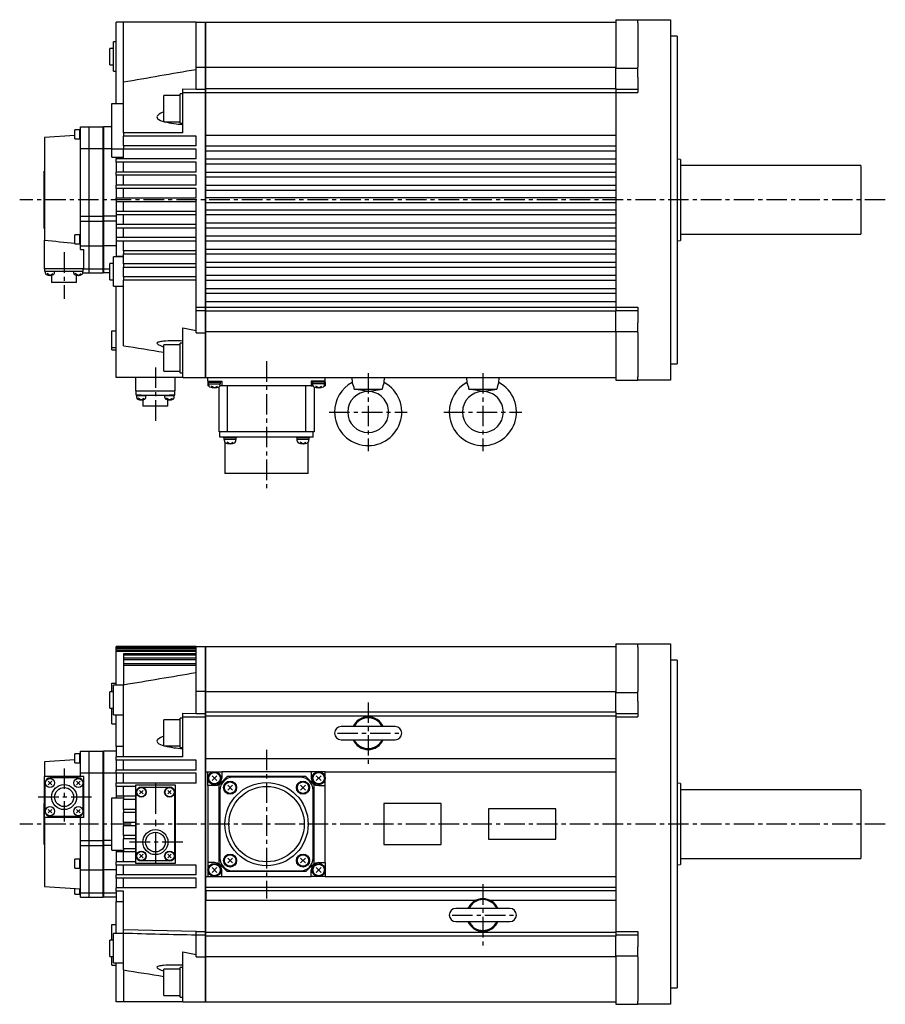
# Model space of a CAD drawing. Extents: x -717 to 1086, y -491 to 487.
# Tile 2 of 4: x -397 to 131, y -491 to 110. Entities that reach past the tile are written whole.
import ezdxf

# ---------------------------------------------------------------- set-up
doc = ezdxf.new("R2010")
doc.units = 0
doc.linetypes.add('CENTER', pattern=[2, 1.25, -0.25, 0.25, -0.25])
doc.layers.add('CENTER', color=6, linetype='CENTER')
doc.layers.add('OUTLINE', color=7, linetype='CONTINUOUS')

msp = doc.modelspace()

# ---------------------------------------------------------------- linework, layer by layer
at = {"layer": 'CENTER', "ltscale": 10}
for p, q in [((131, 0), (-397.1, 0)), ((-370, -32), (-370, -60.4)), ((-246.5, -98.5), (-246.5, -177.08)), ((-314.3, -102.28), (-314.3, -136.12)), ((-184.5, -105.7), (-184.5, -153.3)), ((-114.5, -105.7), (-114.5, -153.3)), ((-208.3, -129.5), (-160.7, -129.5)), ((-138.3, -129.5), (-90.7, -129.5)), ((-184.5, -306.75), (-184.5, -344.35)), ((-203.3, -325.55), (-165.7, -325.55)), ((-246.5, -335.61), (-246.5, -426.49)), ((-370, -347.05), (-370, -382.05)), ((-353.3, -364.55), (-386.7, -364.55)), ((131, -381.05), (-397.1, -381.05)), ((-297.6, -392.05), (-331, -392.05)), ((-114.5, -417.75), (-114.5, -455.35)), ((-133.3, -436.55), (-95.7, -436.55))]:
    msp.add_line(p, q, dxfattribs=at)
at = {"layer": 'CENTER', "ltscale": 15}
msp.add_line((-314.3, -356.02), (-314.3, -406.08), dxfattribs=at)
at = {"layer": 'OUTLINE'}
for p, q in [((-338.3, 58.9), (-338.3, 108.5)), ((-333.8, 108.5), (-338.3, 108.5)), ((-333.8, 71.98), (-333.8, 108.5)), ((-289.5, 108.5), (-333.8, 108.5)), ((-289.5, 108.5), (-283.7, 108.5)), ((-289.5, 81.08), (-289.5, 108.5)), ((-283.7, 81.08), (-283.7, 108.5)), ((-283.7, 108.3), (-283.5, 108.3)), ((-283.5, 80.72), (-283.5, 108.5)), ((-283.5, 108.5), (-33.5, 108.5)), ((-33.5, 110), (-20, 110)), ((-33.5, 110), (-33.5, 103.39)), ((-20, 108), (-20, 110)), ((-20, 110), (0, 110)), ((0, 110), (0, 108)), ((-33.5, 103.39), (-33.5, 80.72)), ((-20, 108), (-20, 81)), ((0, 108), (0, 81)), ((-339.8, 78.5), (-339.8, 96.5)), ((-338.3, 96.5), (-339.8, 96.5)), ((4, 100), (0, 100)), ((4, 100), (4, -100)), ((-342.14, 87.5), (-342.14, 92.5)), ((-339.8, 92.5), (-342.14, 92.5)), ((-342.14, 82.5), (-342.14, 87.5)), ((-342.14, 82.5), (-339.8, 82.5)), ((-339.8, 78.5), (-338.3, 78.5)), ((-289.5, 67.5), (-289.5, 81.08)), ((-289.5, 81.08), (-283.7, 81.08)), ((-283.7, 67.5), (-283.7, 81.08)), ((-283.7, 80.98), (-283.5, 80.98)), ((-283.5, 67.93), (-283.5, 80.72)), ((-33.5, 80.72), (-283.5, 80.72)), ((-33.5, 67.93), (-33.5, 80.72)), ((-33.5, 80.43), (-20, 80.43)), ((-20, 75), (-20, 81)), ((0, 81), (0, 75)), ((-20, 75), (-20, 65.5)), ((0, 75), (0, -75)), ((-333.8, 41), (-333.8, 71.98)), ((-297.5, 67.72), (-289.5, 67.6)), ((-297.5, 65.5), (-297.5, 67.72)), ((-289.5, 67.5), (-283.7, 67.5)), ((-283.7, 65.5), (-283.7, 67.5)), ((-283.7, 67.31), (-283.5, 67.31)), ((-283.5, 65.5), (-283.5, 67.93)), ((-283.5, 67.93), (-33.5, 67.93)), ((-33.5, 67.93), (-33.5, 65.95)), ((-33.5, 67.5), (-20, 67.5)), ((-309.1, 47.75), (-309.1, 63.75)), ((-299.1, 63.75), (-309.1, 63.75)), ((-299.1, 46.75), (-299.1, 64.75)), ((-297.5, 64.75), (-299.1, 64.75)), ((-297.5, 65.5), (-283.7, 65.5)), ((-297.5, 41), (-297.5, 65.5)), ((-283.7, -65.5), (-283.7, 65.5)), ((-283.7, 65.31), (-283.5, 65.31)), ((-283.5, 39.5), (-283.5, 65.5)), ((-283.5, 65.5), (-33.5, 65.5)), ((-33.5, 65.95), (-33.5, 65.5)), ((-33.5, 65.5), (-20, 65.5)), ((-33.5, 65.5), (-33.5, -65.5)), ((-340.8, 58.9), (-333.8, 58.9)), ((-340.8, 31.19), (-340.8, 58.9)), ((-363.45, 40.07), (-363.45, 42.82)), ((-360.45, 42.82), (-363.45, 42.82)), ((-360.45, 40.07), (-360.45, 43.02)), ((-360, 43.02), (-360.45, 43.02)), ((-360, 31.3), (-360, 44.5)), ((-360, 44.5), (-355, 44.5)), ((-355, 44.5), (-355, 31.3)), ((-354.9, 44.5), (-354.9, 31.3)), ((-354.9, 44.5), (-346.1, 44.5)), ((-346.1, 31.3), (-346.1, 44.5)), ((-346, 44.5), (-346, 31.3)), ((-340.8, 44.5), (-346, 44.5)), ((-309.1, 47.75), (-299.1, 47.75)), ((-299.1, 46.75), (-297.5, 46.75)), ((-363.45, 39.26), (-382, 38)), ((-382, 38), (-382, -24.56)), ((-363.45, 37.32), (-363.45, 40.07)), ((-363.45, 37.32), (-360.45, 37.32)), ((-360.45, 37.12), (-360.45, 40.07)), ((-360.45, 37.12), (-360, 37.12)), ((-354.9, 40.5), (-355, 40.5)), ((-346, 40.5), (-346.1, 40.5)), ((-297.5, 41), (-333.8, 41)), ((-333.8, 41), (-333.8, 39)), ((-333.8, 33), (-333.8, 39)), ((-289.5, 39), (-333.8, 39)), ((-289.5, 33), (-289.5, 39)), ((-283.5, 33), (-283.5, 39.5)), ((-283.5, 39.5), (-33.5, 39.5)), ((-360, -10), (-360, 31.3)), ((-360, 31.3), (-355, 31.3)), ((-355, 31.3), (-355, -10)), ((-354.9, 31.3), (-354.9, -10)), ((-354.9, 31.3), (-346.1, 31.3)), ((-346.1, -10), (-346.1, 31.3)), ((-346, 31.3), (-346, -10)), ((-346, 31.3), (-340.8, 31.3)), ((-340.8, 26.1), (-340.8, 31.19)), ((-340.8, 31.19), (-333.8, 31.19)), ((-289.5, 33), (-333.8, 33)), ((-333.8, 33), (-333.8, 31)), ((-333.8, 25), (-333.8, 31)), ((-289.5, 31), (-333.8, 31)), ((-289.5, 25), (-289.5, 31)), ((-283.5, 33), (-33.5, 33)), ((-283.5, 30), (-283.5, 33)), ((-340.8, 26.1), (-333.8, 26.1)), ((-338.3, 26.1), (-338.3, 25)), ((-338.3, 23), (-338.3, 25)), ((-289.5, 25), (-338.3, 25)), ((-283.5, 25), (-283.5, 30)), ((-283.5, 30), (-33.5, 30)), ((-283.5, 25), (-33.5, 25)), ((-283.5, 22), (-283.5, 25)), ((6, 24.75), (4, 24.92)), ((6, 24.75), (6, -24.75)), ((-338.3, 23), (-338.3, 17)), ((-289.5, 23), (-338.3, 23)), ((-333.8, 17), (-333.8, 23)), ((-289.5, 17), (-289.5, 23)), ((-283.5, 17), (-283.5, 22)), ((-283.5, 22), (-33.5, 22)), ((116, 21), (6, 21)), ((116, 21), (116, -21)), ((-382.1, 17.5), (-382, 17.5)), ((-382.1, -17.5), (-382.1, 17.5)), ((-338.3, 15), (-338.3, 17)), ((-289.5, 17), (-338.3, 17)), ((-338.3, 15), (-338.3, 9)), ((-289.5, 15), (-338.3, 15)), ((-333.8, 9), (-333.8, 15)), ((-289.5, 9), (-289.5, 15)), ((-283.5, 14), (-283.5, 17)), ((-283.5, 17), (-33.5, 17)), ((-283.5, 9), (-283.5, 14)), ((-283.5, 14), (-33.5, 14)), ((-338.3, 7), (-338.3, 9)), ((-289.5, 9), (-338.3, 9)), ((-338.3, 7), (-338.3, 1)), ((-289.5, 7), (-338.3, 7)), ((-333.8, 1), (-333.8, 7)), ((-289.5, 1), (-289.5, 7)), ((-283.5, 9), (-33.5, 9)), ((-283.5, 6), (-283.5, 9)), ((-338.3, 0), (-338.3, 1)), ((-289.5, 1), (-338.3, 1)), ((-338.3, 0), (-338.3, -1)), ((-289.5, -65.5), (-289.5, 0)), ((-283.5, 1.5), (-283.5, 6)), ((-283.5, 6), (-33.5, 6)), ((-283.5, -1.5), (-283.5, 1.5)), ((-283.5, 1.5), (-33.5, 1.5)), ((-338.3, -1), (-338.3, -7)), ((-338.3, -1), (-289.5, -1)), ((-333.8, -7), (-333.8, -1)), ((-283.5, -6), (-283.5, -1.5)), ((-283.5, -1.5), (-33.5, -1.5)), ((-283.5, -9), (-283.5, -6)), ((-283.5, -6), (-33.5, -6)), ((-360, -13), (-360, -10)), ((-360, -10), (-355, -10)), ((-355, -10), (-355, -13)), ((-354.9, -10), (-354.9, -13)), ((-354.9, -10), (-346.1, -10)), ((-346.1, -13), (-346.1, -10)), ((-346, -10), (-346, -13)), ((-338.3, -10), (-346, -10)), ((-338.3, -7), (-338.3, -9)), ((-289.5, -7), (-338.3, -7)), ((-338.3, -9), (-338.3, -15)), ((-338.3, -9), (-289.5, -9)), ((-333.8, -15), (-333.8, -9)), ((-283.5, -14), (-283.5, -9)), ((-283.5, -9), (-33.5, -9)), ((-382.1, -17.5), (-382, -17.5)), ((-360, -13), (-355, -13)), ((-360, -28), (-360, -13)), ((-355, -13), (-355, -28)), ((-354.9, -13), (-354.9, -28)), ((-354.9, -13), (-346.1, -13)), ((-346.1, -28), (-346.1, -13)), ((-338.3, -13), (-346, -13)), ((-346, -13), (-346, -28)), ((-338.3, -15), (-338.3, -17)), ((-289.5, -15), (-338.3, -15)), ((-338.3, -17), (-338.3, -23)), ((-338.3, -17), (-289.5, -17)), ((-333.8, -23), (-333.8, -17)), ((-283.5, -17), (-283.5, -14)), ((-283.5, -14), (-33.5, -14)), ((-283.5, -22), (-283.5, -17)), ((-283.5, -17), (-33.5, -17)), ((-363.45, -26.83), (-363.45, -21.33)), ((-360.45, -21.33), (-363.45, -21.33)), ((-360.45, -27.03), (-360.45, -21.13)), ((-360, -21.13), (-360.45, -21.13)), ((-338.3, -23), (-338.3, -25)), ((-289.5, -23), (-338.3, -23)), ((-283.5, -25), (-283.5, -22)), ((-283.5, -22), (-33.5, -22)), ((6, -21), (116, -21)), ((-382, -42), (-382, -24.56)), ((-363.45, -26.83), (-360.45, -26.83)), ((-360.45, -27.03), (-360, -27.03)), ((-360, -30.38), (-360, -28)), ((-360, -28), (-355, -28)), ((-355, -28), (-355, -42)), ((-354.9, -28), (-354.9, -42)), ((-354.9, -28), (-346.1, -28)), ((-346.1, -42), (-346.1, -28)), ((-346, -28), (-346, -42)), ((-338.3, -28), (-346, -28)), ((-338.3, -25), (-338.3, -34.37)), ((-338.3, -25), (-289.5, -25)), ((-333.8, -31), (-333.8, -25)), ((-283.5, -30), (-283.5, -25)), ((-283.5, -25), (-33.5, -25)), ((-283.5, -33), (-283.5, -30)), ((-283.5, -30), (-33.5, -30)), ((4, -24.92), (6, -24.75)), ((-360, -30.38), (-358, -30.38)), ((-358, -42), (-358, -30.38)), ((-339.8, -48.25), (-339.8, -34.75)), ((-333.8, -34.75), (-339.8, -34.75)), ((-338.3, -34.75), (-338.3, -34.37)), ((-338.3, -34.37), (-333.8, -34.37)), ((-289.5, -31), (-333.8, -31)), ((-333.8, -31), (-333.8, -33)), ((-333.8, -39), (-333.8, -33)), ((-333.8, -33), (-289.5, -33)), ((-283.5, -38), (-283.5, -33)), ((-283.5, -33), (-33.5, -33)), ((-358, -42), (-382, -42)), ((-381.7, -43.7), (-381.7, -42)), ((-358.3, -43.7), (-358.3, -42)), ((-358, -42), (-355, -42)), ((-355, -40.5), (-354.9, -40.5)), ((-355, -42), (-355, -44.5)), ((-354.9, -42), (-354.9, -44.5)), ((-354.9, -42), (-346.1, -42)), ((-346.1, -40.5), (-346, -40.5)), ((-346.1, -44.5), (-346.1, -42)), ((-346, -42), (-346, -44.5)), ((-346, -42), (-342.14, -42)), ((-342.14, -48.75), (-342.14, -38.75)), ((-339.8, -38.75), (-342.14, -38.75)), ((-333.8, -39), (-333.8, -41)), ((-289.5, -39), (-333.8, -39)), ((-333.8, -47), (-333.8, -41)), ((-333.8, -41), (-289.5, -41)), ((-283.5, -41), (-283.5, -38)), ((-283.5, -38), (-33.5, -38)), ((-283.5, -46), (-283.5, -41)), ((-283.5, -41), (-33.5, -41)), ((-378.5, -43.7), (-381.7, -43.7)), ((-381.43, -44.67), (-381.43, -43.7)), ((-378.63, -46.1), (-380.43, -45.02)), ((-378.63, -46.1), (-376.83, -45.02)), ((-361.5, -43.7), (-378.5, -43.7)), ((-377.65, -46), (-377.65, -50.4)), ((-375.83, -44.67), (-375.83, -43.7)), ((-364.17, -44.67), (-364.17, -43.7)), ((-361.37, -46.1), (-363.17, -45.02)), ((-362.35, -50.4), (-362.35, -46)), ((-358.3, -43.7), (-361.5, -43.7)), ((-361.37, -46.1), (-359.57, -45.02)), ((-358.57, -44.67), (-358.57, -43.7)), ((-358.57, -44.5), (-355, -44.5)), ((-354.9, -44.5), (-346.1, -44.5)), ((-342.14, -44.5), (-346, -44.5)), ((-333.8, -47), (-333.8, -49)), ((-289.5, -47), (-333.8, -47)), ((-283.5, -49), (-283.5, -46)), ((-283.5, -46), (-33.5, -46)), ((-362.35, -50.4), (-377.65, -50.4)), ((-342.14, -48.75), (-339.8, -48.75)), ((-339.8, -52.75), (-339.8, -48.25)), ((-339.8, -52.75), (-333.8, -52.75)), ((-338.3, -108.5), (-338.3, -52.75)), ((-333.8, -89.01), (-333.8, -49)), ((-289.5, -49), (-333.8, -49)), ((-283.5, -54), (-283.5, -49)), ((-283.5, -49), (-33.5, -49)), ((-283.5, -57), (-283.5, -54)), ((-283.5, -54), (-33.5, -54)), ((-283.5, -62), (-283.5, -57)), ((-283.5, -57), (-33.5, -57)), ((-289.5, -67.5), (-289.5, -65.5)), ((-289.5, -65.5), (-283.7, -65.5)), ((-283.7, -65.31), (-283.5, -65.31)), ((-283.7, -67.5), (-283.7, -65.5)), ((-283.5, -65.5), (-283.5, -62)), ((-283.5, -62), (-33.5, -62)), ((-283.5, -65.5), (-33.5, -65.5)), ((-283.5, -67.93), (-283.5, -65.5)), ((-33.5, -65.5), (-20, -65.5)), ((-33.5, -65.5), (-33.5, -65.95)), ((-33.5, -65.95), (-33.5, -67.93)), ((-20, -65.5), (-20, -75)), ((-289.5, -81.08), (-289.5, -67.5)), ((-289.5, -67.5), (-283.7, -67.5)), ((-283.7, -67.31), (-283.5, -67.31)), ((-283.7, -81.08), (-283.7, -67.5)), ((-283.5, -80.26), (-283.5, -67.93)), ((-33.5, -67.93), (-283.5, -67.93)), ((-33.5, -67.5), (-20, -67.5)), ((-33.5, -80.26), (-33.5, -67.93)), ((-297.5, -108.5), (-297.5, -78.04)), ((-297.5, -78.04), (-289.5, -79.69)), ((-20, -81), (-20, -75)), ((0, -75), (0, -81)), ((-340.8, -90.09), (-340.8, -79.91)), ((-340.8, -79.91), (-338.3, -79.91)), ((-289.5, -81.08), (-283.7, -81.08)), ((-283.7, -80.98), (-283.5, -80.98)), ((-283.7, -108.5), (-283.7, -81.08)), ((-283.5, -108.5), (-283.5, -80.26)), ((-283.5, -80.26), (-33.5, -80.26)), ((-33.5, -80.26), (-33.5, -108.5)), ((-33.5, -80.43), (-20, -80.43)), ((-20, -81), (-20, -108)), ((0, -81), (0, -108)), ((-340.8, -91.5), (-340.8, -90.09)), ((-340.8, -90.09), (-338.3, -90.09)), ((-309.1, -96.56), (-309.1, -88.56)), ((-299.1, -88.56), (-309.1, -88.56)), ((-299.1, -96.56), (-299.1, -87.56)), ((-297.5, -87.56), (-299.1, -87.56)), ((-340.8, -91.5), (-338.3, -91.5)), ((-309.1, -104.56), (-309.1, -96.56)), ((-299.1, -105.56), (-299.1, -96.56)), ((0, -100), (4, -100)), ((-309.1, -104.56), (-299.1, -104.56)), ((-299.1, -105.56), (-297.5, -105.56)), ((-20, -110), (-20, -108)), ((0, -108), (0, -110)), ((-297.5, -108.5), (-338.3, -108.5)), ((-326.3, -116.5), (-326.3, -108.5)), ((-302.3, -116.5), (-302.3, -108.5)), ((-297.5, -108.5), (-283.7, -108.5)), ((-283.7, -108.3), (-283.5, -108.3)), ((-283.5, -108.5), (-33.5, -108.5)), ((-282.3, -110.7), (-282.3, -108.5)), ((-282.3, -110.7), (-278.3, -110.7)), ((-282.3, -110.7), (-282.3, -111.2)), ((-282.3, -111.2), (-282.3, -113.5)), ((-282.3, -111.2), (-274.3, -111.2)), ((-281.7, -113.5), (-282.3, -113.5)), ((-282.1, -111.2), (-282.1, -112.2)), ((-282.1, -112.2), (-274.5, -112.2)), ((-281.8, -113.01), (-281.8, -112.2)), ((-278.3, -114.8), (-280.1, -113.72)), ((-278.3, -110.7), (-273.8, -110.7)), ((-278.3, -114.8), (-276.5, -113.72)), ((-275.5, -141.5), (-275.5, -114.11)), ((-273.8, -113.5), (-274.9, -113.5)), ((-274.8, -113.01), (-274.8, -112.2)), ((-274.5, -112.2), (-274.5, -111.2)), ((-274.3, -111.2), (-274.3, -110.7)), ((-273.8, -110.7), (-273.8, -113.5)), ((-219.2, -113.5), (-273.8, -113.5)), ((-270.5, -113.5), (-270.5, -141.5)), ((-222.5, -141.5), (-222.5, -113.5)), ((-219.2, -110.7), (-219.2, -113.5)), ((-214.7, -110.7), (-219.2, -110.7)), ((-219.2, -113.5), (-218.1, -113.5)), ((-218.7, -110.7), (-218.7, -111.2)), ((-210.7, -111.2), (-218.7, -111.2)), ((-218.5, -111.2), (-218.5, -112.2)), ((-210.9, -112.2), (-218.5, -112.2)), ((-218.2, -113.01), (-218.2, -112.2)), ((-217.5, -114.11), (-217.5, -141.5)), ((-214.7, -114.8), (-216.5, -113.72)), ((-210.7, -110.7), (-214.7, -110.7)), ((-214.7, -114.8), (-212.9, -113.72)), ((-211.3, -113.5), (-210.7, -113.5)), ((-211.2, -113.01), (-211.2, -112.2)), ((-210.9, -112.2), (-210.9, -111.2)), ((-210.7, -110.7), (-210.7, -108.5)), ((-210.7, -111.2), (-210.7, -110.7)), ((-210.7, -111.2), (-210.7, -113.5)), ((-194.5, -108.5), (-194.24, -111.46)), ((-174.76, -111.46), (-174.5, -108.5)), ((-140, -108.6), (-174.51, -108.6)), ((-140, -108.6), (-140, -108.5)), ((-124.5, -108.5), (-124.24, -111.46)), ((-111, -108.6), (-111, -108.5)), ((-70, -108.6), (-111, -108.6)), ((-104.76, -111.46), (-104.51, -108.6)), ((-70, -108.6), (-70, -108.5)), ((-33.5, -108.5), (-33.5, -110)), ((-33.5, -110), (-20, -110)), ((0, -110), (-20, -110)), ((-326.3, -116.5), (-302.3, -116.5)), ((-326, -119.2), (-326, -116.5)), ((-322.93, -119.2), (-326, -119.2)), ((-325.93, -119.2), (-325.93, -119.7)), ((-319.93, -119.7), (-325.93, -119.7)), ((-325.73, -120.67), (-325.73, -119.7)), ((-322.93, -119.2), (-305.67, -119.2)), ((-320.13, -120.67), (-320.13, -119.7)), ((-319.93, -119.7), (-319.93, -119.2)), ((-308.67, -119.2), (-308.67, -119.7)), ((-302.67, -119.7), (-308.67, -119.7)), ((-308.47, -120.67), (-308.47, -119.7)), ((-302.6, -119.2), (-305.67, -119.2)), ((-302.87, -120.67), (-302.87, -119.7)), ((-302.67, -119.7), (-302.67, -119.2)), ((-302.6, -116.5), (-302.6, -119.2)), ((-192.99, -115.5), (-176.01, -115.5)), ((-185.5, -116.69), (-192.99, -115.5)), ((-183.47, -116.69), (-176.01, -115.5)), ((-122.99, -115.5), (-106.01, -115.5)), ((-115.5, -116.69), (-122.99, -115.5)), ((-113.47, -116.69), (-106.01, -115.5)), ((-322.93, -122.1), (-324.73, -121.02)), ((-322.93, -122.1), (-321.13, -121.02)), ((-321.95, -122), (-321.95, -125.9)), ((-306.65, -125.9), (-321.95, -125.9)), ((-305.67, -122.1), (-307.47, -121.02)), ((-306.65, -125.9), (-306.65, -122)), ((-305.67, -122.1), (-303.87, -121.02)), ((-270.5, -141.5), (-275.5, -141.5)), ((-274.95, -144.85), (-274.95, -141.5)), ((-222.5, -141.5), (-270.5, -141.5)), ((-217.5, -141.5), (-222.5, -141.5)), ((-218.05, -144.85), (-218.05, -141.5)), ((-266.95, -144.85), (-274.95, -144.85)), ((-272.75, -144.85), (-272.75, -145.35)), ((-264.75, -145.35), (-272.75, -145.35)), ((-272.55, -145.35), (-272.55, -146.35)), ((-264.95, -146.35), (-272.55, -146.35)), ((-272.25, -147.16), (-272.25, -146.35)), ((-271.9, -148.01), (-271.9, -167.08)), ((-268.75, -148.95), (-270.55, -147.87)), ((-268.75, -148.95), (-266.95, -147.87)), ((-226.05, -144.85), (-266.95, -144.85)), ((-265.25, -147.16), (-265.25, -146.35)), ((-264.95, -146.35), (-264.95, -145.35)), ((-264.75, -145.35), (-264.75, -144.85)), ((-228.25, -144.85), (-228.25, -145.35)), ((-224.25, -145.35), (-228.25, -145.35)), ((-228.05, -145.35), (-228.05, -146.35)), ((-224.25, -146.35), (-228.05, -146.35)), ((-227.75, -147.16), (-227.75, -146.35)), ((-218.05, -144.85), (-226.05, -144.85)), ((-224.25, -148.95), (-226.05, -147.87)), ((-220.25, -145.35), (-224.25, -145.35)), ((-220.45, -146.35), (-224.25, -146.35)), ((-224.25, -148.95), (-222.45, -147.87)), ((-221.1, -167.08), (-221.1, -148.01)), ((-220.75, -147.16), (-220.75, -146.35)), ((-220.45, -146.35), (-220.45, -145.35)), ((-220.25, -145.35), (-220.25, -144.85)), ((-221.1, -167.08), (-271.9, -167.08)), ((-289.5, -272.55), (-338.3, -272.55)), ((-338.3, -272.55), (-338.3, -272.55)), ((-289.5, -272.55), (-338.3, -272.55)), ((-338.3, -272.78), (-338.3, -272.55)), ((-338.3, -272.55), (-289.5, -272.55)), ((-338.3, -272.78), (-338.3, -272.92)), ((-289.5, -272.78), (-338.3, -272.78)), ((-338.3, -273.59), (-338.3, -272.92)), ((-338.3, -272.92), (-289.5, -272.92)), ((-338.3, -273.59), (-338.3, -273.89)), ((-289.5, -273.59), (-338.3, -273.59)), ((-338.3, -275.02), (-338.3, -273.89)), ((-338.3, -273.89), (-289.5, -273.89)), ((-338.3, -275.02), (-338.3, -275.47)), ((-289.5, -275.02), (-338.3, -275.02)), ((-338.3, -296.27), (-338.3, -275.47)), ((-338.3, -275.47), (-289.5, -275.47)), ((-289.5, -299.97), (-289.5, -272.55)), ((-289.5, -272.55), (-283.7, -272.55)), ((-283.7, -299.97), (-283.7, -272.55)), ((-283.7, -272.75), (-283.5, -272.75)), ((-283.5, -300.33), (-283.5, -272.55)), ((-283.5, -272.55), (-33.5, -272.55)), ((-33.5, -271.05), (-20, -271.05)), ((-33.5, -271.05), (-33.5, -277.66)), ((-20, -273.05), (-20, -271.05)), ((-20, -271.05), (0, -271.05)), ((-20, -273.05), (-20, -300.05)), ((0, -271.05), (0, -273.05)), ((0, -273.05), (0, -300.05)), ((-333.8, -277.07), (-333.8, -277.69)), ((-289.5, -277.07), (-333.8, -277.07)), ((-333.8, -277.69), (-333.8, -279.8)), ((-333.8, -277.69), (-289.5, -277.69)), ((-333.8, -279.8), (-333.8, -280.59)), ((-289.5, -279.8), (-333.8, -279.8)), ((-333.8, -280.59), (-333.8, -283.26)), ((-333.8, -280.59), (-289.5, -280.59)), ((-33.5, -277.66), (-33.5, -300.33)), ((4, -281.05), (0, -281.05)), ((4, -281.05), (4, -481.05)), ((-333.8, -283.26), (-333.8, -284.24)), ((-289.5, -283.26), (-333.8, -283.26)), ((-333.8, -284.24), (-333.8, -296.18)), ((-289.5, -284.24), (-333.8, -284.24)), ((-342.14, -307.77), (-342.14, -300.27)), ((-339.8, -300.27), (-342.14, -300.27)), ((-340.8, -300.27), (-340.8, -295.03)), ((-340.8, -295.03), (-338.3, -295.03)), ((-339.8, -297.48), (-339.8, -296.27)), ((-333.8, -296.27), (-339.8, -296.27)), ((-339.8, -314.27), (-339.8, -297.48)), ((-333.8, -340.05), (-333.8, -296.18)), ((-289.5, -313.55), (-289.5, -299.97)), ((-289.5, -299.97), (-283.7, -299.97)), ((-283.7, -313.55), (-283.7, -299.97)), ((-283.7, -300.07), (-283.5, -300.07)), ((-283.5, -312.58), (-283.5, -300.33)), ((-33.5, -300.33), (-283.5, -300.33)), ((-33.5, -312.58), (-33.5, -300.33)), ((-20, -306.05), (-20, -300.05)), ((0, -300.05), (0, -306.05)), ((-33.5, -300.62), (-20, -300.62)), ((-20, -306.05), (-20, -315.55)), ((0, -306.05), (0, -456.05)), ((-342.14, -310.27), (-342.14, -307.77)), ((-342.14, -310.27), (-339.8, -310.27)), ((-340.8, -319.84), (-340.8, -310.27)), ((-339.8, -314.27), (-333.8, -314.27)), ((-338.3, -333.75), (-338.3, -314.27)), ((-309.1, -333.3), (-309.1, -317.3)), ((-299.1, -317.3), (-309.1, -317.3)), ((-299.1, -334.3), (-299.1, -316.3)), ((-297.5, -316.3), (-299.1, -316.3)), ((-297.5, -315.55), (-297.5, -313.33)), ((-297.5, -313.33), (-289.5, -313.45)), ((-297.5, -315.55), (-283.7, -315.55)), ((-297.5, -340.05), (-297.5, -315.55)), ((-289.5, -313.55), (-283.7, -313.55)), ((-283.7, -315.55), (-283.7, -313.55)), ((-283.7, -313.74), (-283.5, -313.74)), ((-283.7, -446.55), (-283.7, -315.55)), ((-283.7, -315.74), (-283.5, -315.74)), ((-283.5, -315.05), (-283.5, -312.58)), ((-283.5, -312.58), (-33.5, -312.58)), ((-283.5, -341.05), (-283.5, -315.05)), ((-283.5, -315.05), (-33.5, -315.05)), ((-33.5, -312.58), (-33.5, -315.05)), ((-33.5, -313.55), (-20, -313.55)), ((-33.5, -315.05), (-33.5, -315.45)), ((-33.5, -315.45), (-33.5, -315.55)), ((-33.5, -315.55), (-20, -315.55)), ((-33.5, -315.55), (-33.5, -446.55)), ((-340.8, -319.84), (-338.3, -319.84)), ((-168, -321.55), (-201, -321.55)), ((-201, -329.55), (-168, -329.55)), ((-360, -349.74), (-360, -336.55)), ((-360, -336.55), (-355, -336.55)), ((-355, -336.55), (-355, -349.74)), ((-354.9, -336.55), (-354.9, -349.74)), ((-354.9, -336.55), (-346.1, -336.55)), ((-346.1, -349.74), (-346.1, -336.55)), ((-346, -336.55), (-346, -349.74)), ((-338.3, -336.55), (-346, -336.55)), ((-338.3, -333.75), (-338.3, -340.05)), ((-333.8, -333.75), (-338.3, -333.75)), ((-309.1, -333.3), (-299.1, -333.3)), ((-299.1, -334.3), (-297.5, -334.3)), ((-363.45, -341.78), (-382, -343.05)), ((-363.45, -340.98), (-363.45, -338.23)), ((-360.45, -338.23), (-363.45, -338.23)), ((-363.45, -343.73), (-363.45, -340.98)), ((-360.45, -340.98), (-360.45, -338.03)), ((-360, -338.03), (-360.45, -338.03)), ((-360.45, -343.93), (-360.45, -340.98)), ((-354.9, -340.55), (-355, -340.55)), ((-346, -340.55), (-346.1, -340.55)), ((-338.3, -342.05), (-338.3, -340.05)), ((-297.5, -340.05), (-338.3, -340.05)), ((-338.3, -342.05), (-338.3, -348.05)), ((-289.5, -342.05), (-338.3, -342.05)), ((-333.8, -348.05), (-333.8, -342.05)), ((-289.5, -348.05), (-289.5, -342.05)), ((-283.5, -349.05), (-283.5, -341.05)), ((-283.5, -341.05), (-33.5, -341.05)), ((-382, -343.05), (-382, -352.05)), ((-363.45, -343.73), (-360.45, -343.73)), ((-360.45, -343.93), (-360, -343.93)), ((-338.3, -350.05), (-338.3, -348.05)), ((-289.5, -348.05), (-338.3, -348.05)), ((-382, -377.05), (-382, -352.05)), ((-358, -352.05), (-382, -352.05)), ((-361.5, -352.85), (-378.5, -352.85)), ((-360, -352.05), (-360, -349.74)), ((-360, -349.74), (-355, -349.74)), ((-358, -377.05), (-358, -352.05)), ((-355, -349.74), (-355, -391.05)), ((-354.9, -349.74), (-354.9, -391.05)), ((-354.9, -349.74), (-346.1, -349.74)), ((-346.1, -391.05), (-346.1, -349.74)), ((-346, -349.74), (-346, -391.05)), ((-346, -349.74), (-338.3, -349.74)), ((-338.3, -350.05), (-338.3, -356.05)), ((-289.5, -350.05), (-338.3, -350.05)), ((-333.8, -356.05), (-333.8, -350.05)), ((-289.5, -356.05), (-289.5, -350.05)), ((-283.5, -349.05), (-282.3, -349.05)), ((-283.5, -413.05), (-283.5, -349.05)), ((-282.3, -353.05), (-282.3, -349.05)), ((-282.3, -349.05), (-278.3, -349.05)), ((-282.3, -357.55), (-282.3, -353.05)), ((-276.85, -354.5), (-279.75, -351.6)), ((-276.85, -351.6), (-279.75, -354.5)), ((-278.3, -349.05), (-273.8, -349.05)), ((-270.5, -352.05), (-275.5, -357.05)), ((-219.2, -349.05), (-273.8, -349.05)), ((-273.8, -349.05), (-273.8, -353.05)), ((-222.5, -352.05), (-270.5, -352.05)), ((-226.05, -352.45), (-266.95, -352.45)), ((-217.5, -357.05), (-222.5, -352.05)), ((-214.7, -349.05), (-219.2, -349.05)), ((-219.2, -349.05), (-219.2, -353.05)), ((-213.25, -354.5), (-216.15, -351.6)), ((-213.25, -351.6), (-216.15, -354.5)), ((-210.7, -349.05), (-214.7, -349.05)), ((-210.7, -349.05), (-33.5, -349.05)), ((-210.7, -353.05), (-210.7, -349.05)), ((-210.7, -357.55), (-210.7, -353.05)), ((-381.7, -356.05), (-381.7, -373.05)), ((-377.57, -354.86), (-379.69, -356.98)), ((-377.57, -356.98), (-379.69, -354.86)), ((-360.31, -354.86), (-362.43, -356.98)), ((-360.31, -356.98), (-362.43, -354.86)), ((-358.3, -373.05), (-358.3, -356.05)), ((-338.3, -358.05), (-338.3, -356.05)), ((-289.5, -356.05), (-338.3, -356.05)), ((-338.3, -358.05), (-338.3, -364.05)), ((-326.3, -358.05), (-338.3, -358.05)), ((-333.8, -364.05), (-333.8, -358.05)), ((-326.3, -357.05), (-302.3, -357.05)), ((-326.3, -405.05), (-326.3, -357.05)), ((-321.87, -360.49), (-323.99, -362.61)), ((-321.87, -362.61), (-323.99, -360.49)), ((-322.93, -358.55), (-305.67, -358.55)), ((-304.61, -360.49), (-306.73, -362.61)), ((-304.61, -362.61), (-306.73, -360.49)), ((-302.3, -357.05), (-302.3, -405.05)), ((-282.3, -357.55), (-282.3, -404.55)), ((-278.3, -357.55), (-282.3, -357.55)), ((-275.5, -405.05), (-275.5, -357.05)), ((-274.95, -360.45), (-274.95, -401.65)), ((-267.3, -360.25), (-270.2, -357.35)), ((-267.3, -357.35), (-270.2, -360.25)), ((-222.8, -360.25), (-225.7, -357.35)), ((-222.8, -357.35), (-225.7, -360.25)), ((-218.05, -401.65), (-218.05, -360.45)), ((-217.5, -405.05), (-217.5, -357.05)), ((-214.7, -357.55), (-210.7, -357.55)), ((-210.7, -404.55), (-210.7, -357.55)), ((6, -356.3), (4, -356.13)), ((6, -356.3), (6, -405.8)), ((116, -360.05), (6, -360.05)), ((116, -360.05), (116, -402.05)), ((-340.8, -397.05), (-340.8, -365.05)), ((-340.8, -365.05), (-333.8, -365.05)), ((-338.3, -364.05), (-338.3, -365.05)), ((-333.8, -364.05), (-338.3, -364.05)), ((-333.8, -364.05), (-333.8, -366.05)), ((-326.3, -364.05), (-333.8, -364.05)), ((-333.8, -372.05), (-333.8, -366.05)), ((-326.3, -366.05), (-333.8, -366.05)), ((-326, -400.48), (-326, -361.62)), ((-302.6, -361.62), (-302.6, -400.48)), ((-382.1, -393.55), (-382.1, -368.55)), ((-382.1, -368.55), (-382, -368.55)), ((-377.57, -372.12), (-379.69, -374.24)), ((-377.57, -374.24), (-379.69, -372.12)), ((-360.31, -372.12), (-362.43, -374.24)), ((-360.31, -374.24), (-362.43, -372.12)), ((-333.8, -372.05), (-333.8, -374.05)), ((-326.3, -372.05), (-333.8, -372.05)), ((-140, -368.55), (-175, -368.55)), ((-175, -368.55), (-175, -393.55)), ((-140, -393.55), (-140, -368.55)), ((-111, -371.8), (-111, -390.3)), ((-70, -371.8), (-111, -371.8)), ((-70, -390.3), (-70, -371.8)), ((-382, -377.05), (-382, -419.05)), ((-358, -377.05), (-382, -377.05)), ((-378.5, -376.25), (-361.5, -376.25)), ((-360, -391.05), (-360, -377.05)), ((-333.8, -380.05), (-333.8, -374.05)), ((-326.3, -374.05), (-333.8, -374.05)), ((-333.8, -380.05), (-333.8, -382.05)), ((-326.3, -380.05), (-333.8, -380.05)), ((-333.8, -388.05), (-333.8, -382.05)), ((-326.3, -382.05), (-333.8, -382.05)), ((-333.8, -388.05), (-333.8, -390.05)), ((-326.3, -388.05), (-333.8, -388.05)), ((-333.8, -396.05), (-333.8, -390.05)), ((-326.3, -390.05), (-333.8, -390.05)), ((-111, -390.3), (-70, -390.3)), ((-382.1, -393.55), (-382, -393.55)), ((-360, -394.05), (-360, -391.05)), ((-360, -391.05), (-355, -391.05)), ((-360, -409.05), (-360, -394.05)), ((-360, -394.05), (-355, -394.05)), ((-355, -391.05), (-355, -394.05)), ((-355, -394.05), (-355, -409.05)), ((-354.9, -391.05), (-354.9, -394.05)), ((-354.9, -391.05), (-346.1, -391.05)), ((-354.9, -394.05), (-354.9, -409.05)), ((-354.9, -394.05), (-346.1, -394.05)), ((-346.1, -394.05), (-346.1, -391.05)), ((-346.1, -409.05), (-346.1, -394.05)), ((-346, -391.05), (-346, -394.05)), ((-340.8, -391.05), (-346, -391.05)), ((-346, -394.05), (-346, -409.05)), ((-340.8, -394.05), (-346, -394.05)), ((-333.8, -396.05), (-333.8, -398.05)), ((-326.3, -396.05), (-333.8, -396.05)), ((-175, -393.55), (-140, -393.55)), ((-363.45, -407.88), (-363.45, -402.38)), ((-360.45, -402.38), (-363.45, -402.38)), ((-360.45, -408.08), (-360.45, -402.18)), ((-360, -402.18), (-360.45, -402.18)), ((-340.8, -397.05), (-333.8, -397.05)), ((-338.3, -397.05), (-338.3, -398.05)), ((-338.3, -398.05), (-338.3, -404.05)), ((-333.8, -398.05), (-338.3, -398.05)), ((-333.8, -404.05), (-333.8, -398.05)), ((-326.3, -398.05), (-333.8, -398.05)), ((-321.87, -399.49), (-323.99, -401.61)), ((-321.87, -401.61), (-323.99, -399.49)), ((-304.61, -399.49), (-306.73, -401.61)), ((-304.61, -401.61), (-306.73, -399.49)), ((-267.3, -404.75), (-270.2, -401.85)), ((-267.3, -401.85), (-270.2, -404.75)), ((-222.8, -404.75), (-225.7, -401.85)), ((-222.8, -401.85), (-225.7, -404.75)), ((6, -402.05), (116, -402.05)), ((-363.45, -407.88), (-360.45, -407.88)), ((-360.45, -408.08), (-360, -408.08)), ((-338.3, -406.05), (-338.3, -404.05)), ((-326.3, -404.05), (-338.3, -404.05)), ((-338.3, -406.05), (-338.3, -412.05)), ((-289.5, -406.05), (-338.3, -406.05)), ((-333.8, -412.05), (-333.8, -406.05)), ((-302.3, -405.05), (-326.3, -405.05)), ((-305.67, -403.55), (-322.93, -403.55)), ((-289.5, -412.05), (-289.5, -406.05)), ((-282.3, -404.55), (-282.3, -409.05)), ((-278.3, -404.55), (-282.3, -404.55)), ((-276.85, -410.5), (-279.75, -407.6)), ((-276.85, -407.6), (-279.75, -410.5)), ((-275.5, -405.05), (-270.5, -410.05)), ((-222.5, -410.05), (-217.5, -405.05)), ((-213.25, -410.5), (-216.15, -407.6)), ((-213.25, -407.6), (-216.15, -410.5)), ((-214.7, -404.55), (-210.7, -404.55)), ((-210.7, -404.55), (-210.7, -409.05)), ((4, -405.97), (6, -405.8)), ((-360, -423.05), (-360, -409.05)), ((-360, -409.05), (-355, -409.05)), ((-355, -409.05), (-355, -423.05)), ((-354.9, -409.05), (-354.9, -423.05)), ((-354.9, -409.05), (-346.1, -409.05)), ((-346.1, -423.05), (-346.1, -409.05)), ((-346, -409.05), (-346, -423.05)), ((-338.3, -409.05), (-346, -409.05)), ((-338.3, -414.05), (-338.3, -412.05)), ((-289.5, -412.05), (-338.3, -412.05)), ((-338.3, -414.05), (-338.3, -420.05)), ((-289.5, -414.05), (-338.3, -414.05)), ((-333.8, -420.05), (-333.8, -414.05)), ((-289.5, -420.05), (-289.5, -414.05)), ((-283.5, -419.55), (-283.5, -413.05)), ((-283.5, -413.05), (-282.3, -413.05)), ((-282.3, -409.05), (-282.3, -413.05)), ((-282.3, -413.05), (-278.3, -413.05)), ((-278.3, -413.05), (-273.8, -413.05)), ((-273.8, -413.05), (-273.8, -409.05)), ((-273.8, -413.05), (-219.2, -413.05)), ((-222.5, -410.05), (-270.5, -410.05)), ((-266.95, -409.65), (-226.05, -409.65)), ((-219.2, -413.05), (-219.2, -409.05)), ((-214.7, -413.05), (-219.2, -413.05)), ((-210.7, -413.05), (-214.7, -413.05)), ((-210.7, -409.05), (-210.7, -413.05)), ((-210.7, -413.05), (-33.5, -413.05)), ((-382, -419.05), (-360, -420.55)), ((-363.45, -423.87), (-363.45, -420.31)), ((-360.45, -424.07), (-360.45, -420.52)), ((-338.3, -422.05), (-338.3, -420.05)), ((-289.5, -420.05), (-338.3, -420.05)), ((-283.5, -419.55), (-33.5, -419.55)), ((-283.5, -421.55), (-283.5, -419.55)), ((-363.45, -423.87), (-360.45, -423.87)), ((-360.45, -424.07), (-360, -424.07)), ((-360, -425.55), (-360, -423.05)), ((-360, -423.05), (-355, -423.05)), ((-360, -425.55), (-355, -425.55)), ((-355, -421.55), (-354.9, -421.55)), ((-355, -423.05), (-355, -425.55)), ((-354.9, -423.05), (-354.9, -425.55)), ((-354.9, -423.05), (-346.1, -423.05)), ((-354.9, -425.55), (-346.1, -425.55)), ((-346.1, -421.55), (-346, -421.55)), ((-346.1, -425.55), (-346.1, -423.05)), ((-346, -423.05), (-346, -425.55)), ((-346, -423.05), (-338.3, -423.05)), ((-338.3, -425.55), (-346, -425.55)), ((-338.3, -422.05), (-338.3, -428.35)), ((-333.8, -422.05), (-338.3, -422.05)), ((-333.8, -445.55), (-333.8, -422.05)), ((-283.5, -421.55), (-283.5, -427.55)), ((-283.5, -421.55), (-33.5, -421.55)), ((-338.3, -447.83), (-338.3, -428.35)), ((-338.3, -428.35), (-333.8, -428.35)), ((-283.5, -447.05), (-283.5, -427.55)), ((-283.5, -427.55), (-118.86, -427.55)), ((-98, -432.55), (-131, -432.55)), ((-110.14, -427.55), (-33.5, -427.55)), ((-340.8, -451.83), (-340.8, -442.26)), ((-340.8, -442.26), (-338.3, -442.26)), ((-131, -440.55), (-98, -440.55)), ((-339.8, -464.62), (-339.8, -447.83)), ((-333.8, -447.83), (-339.8, -447.83)), ((-333.8, -447.55), (-333.8, -445.55)), ((-289.5, -446.55), (-333.8, -445.55)), ((-333.8, -470.06), (-333.8, -447.55)), ((-289.5, -446.55), (-283.7, -446.55)), ((-289.5, -448.55), (-289.5, -446.55)), ((-289.5, -462.13), (-289.5, -448.55)), ((-289.5, -448.55), (-283.7, -448.55)), ((-283.7, -446.36), (-283.5, -446.36)), ((-283.7, -448.55), (-283.7, -446.55)), ((-283.7, -448.36), (-283.5, -448.36)), ((-283.7, -462.13), (-283.7, -448.55)), ((-283.5, -449.52), (-283.5, -447.05)), ((-283.5, -447.05), (-33.5, -447.05)), ((-283.5, -461.77), (-283.5, -449.52)), ((-33.5, -449.52), (-283.5, -449.52)), ((-33.5, -446.55), (-33.5, -446.65)), ((-33.5, -446.55), (-20, -446.55)), ((-33.5, -446.65), (-33.5, -447.05)), ((-33.5, -447.05), (-33.5, -449.52)), ((-33.5, -448.55), (-20, -448.55)), ((-33.5, -461.77), (-33.5, -449.52)), ((-20, -446.55), (-20, -456.05)), ((-342.14, -461.83), (-342.14, -451.83)), ((-339.8, -451.83), (-342.14, -451.83)), ((-20, -462.05), (-20, -456.05)), ((0, -456.05), (0, -462.05)), ((-342.14, -461.83), (-339.8, -461.83)), ((-340.8, -467.07), (-340.8, -461.83)), ((-297.5, -489.55), (-297.5, -459.09)), ((-297.5, -459.09), (-289.5, -460.74)), ((-289.5, -462.13), (-283.7, -462.13)), ((-283.7, -462.03), (-283.5, -462.03)), ((-283.7, -489.55), (-283.7, -462.13)), ((-283.5, -489.55), (-283.5, -461.77)), ((-283.5, -461.77), (-33.5, -461.77)), ((-33.5, -461.48), (-20, -461.48)), ((-33.5, -461.77), (-33.5, -484.44)), ((-20, -462.05), (-20, -489.05)), ((0, -462.05), (0, -489.05)), ((-340.8, -467.07), (-338.3, -467.07)), ((-339.8, -465.83), (-339.8, -464.62)), ((-339.8, -465.83), (-333.8, -465.83)), ((-338.3, -489.55), (-338.3, -465.83)), ((-299.1, -477.61), (-299.1, -468.61)), ((-297.5, -468.61), (-299.1, -468.61)), ((-333.8, -470.06), (-333.8, -489.55)), ((-309.1, -477.61), (-309.1, -469.61)), ((-299.1, -469.61), (-309.1, -469.61)), ((-309.1, -485.61), (-309.1, -477.61)), ((-299.1, -486.61), (-299.1, -477.61)), ((-309.1, -485.61), (-299.1, -485.61)), ((-299.1, -486.61), (-297.5, -486.61)), ((-33.5, -484.44), (-33.5, -491.05)), ((0, -481.05), (4, -481.05)), ((-333.8, -489.55), (-338.3, -489.55)), ((-297.5, -489.55), (-333.8, -489.55)), ((-297.5, -489.55), (-283.7, -489.55)), ((-283.7, -489.35), (-283.5, -489.35)), ((-283.5, -489.55), (-33.5, -489.55)), ((-33.5, -491.05), (-20, -491.05)), ((-20, -491.05), (-20, -489.05)), ((0, -491.05), (-20, -491.05)), ((0, -489.05), (0, -491.05))]:
    msp.add_line(p, q, dxfattribs=at)
for centre, radius in [((-378.63, -355.92), 2.8), ((-361.37, -355.92), 2.8), ((-278.3, -353.05), 4), ((-278.3, -353.05), 3.8), ((-278.3, -353.05), 3.5), ((-214.7, -353.05), 4), ((-214.7, -353.05), 3.8), ((-214.7, -353.05), 3.5), ((-370, -364.55), 7.65), ((-370, -364.55), 5.8), ((-322.93, -361.55), 3), ((-322.93, -361.55), 2.8), ((-305.67, -361.55), 3), ((-305.67, -361.55), 2.8), ((-268.75, -358.8), 4), ((-268.75, -358.8), 3.8), ((-268.75, -358.8), 3.5), ((-246.5, -381.05), 25.4), ((-246.5, -381.05), 23), ((-224.25, -358.8), 4), ((-224.25, -358.8), 3.8), ((-224.25, -358.8), 3.5), ((-378.63, -373.18), 2.8), ((-361.37, -373.18), 2.8), ((-314.3, -392.05), 7.65), ((-314.3, -392.05), 6), ((-322.93, -400.55), 3), ((-322.93, -400.55), 2.8), ((-305.67, -400.55), 3), ((-305.67, -400.55), 2.8), ((-268.75, -403.3), 4), ((-268.75, -403.3), 3.8), ((-268.75, -403.3), 3.5), ((-224.25, -403.3), 4), ((-224.25, -403.3), 3.8), ((-224.25, -403.3), 3.5), ((-278.3, -409.05), 4), ((-278.3, -409.05), 3.8), ((-278.3, -409.05), 3.5), ((-214.7, -409.05), 4), ((-214.7, -409.05), 3.8), ((-214.7, -409.05), 3.5)]:
    msp.add_circle(centre, radius, dxfattribs=at)
for centre, radius, start, end in [((-7161.07, 39460.14), 39975.47, 279.833546, 279.897994), ((-312.06, 50.55), 1.29, 126.41211, 220.05072), ((-307.46, 56.42), 8.72, 230.18576, 259.16816), ((-305.9, 43.87), 10.37, 107.98272, 131.91564), ((-294.07, 107.25), 61.27, 256.18564, 266.79168), ((-5.04, 3547.1), 3591.49, 263.97517, 264.27267), ((-380.43, -44.67), 1, 180, 243.25632), ((-378.63, -41.1), 5, 243.25632, 296.74368), ((-376.83, -44.67), 1, 296.74368, 0), ((-363.17, -44.67), 1, 180, 243.25632), ((-361.37, -41.1), 5, 243.25632, 296.74368), ((-359.57, -44.67), 1, 296.74368, 0), ((2034.08, 14563.57), 14842.67, 260.820258, 260.916829), ((-312.96, -87.47), 0.39, 131.70636, 213.28641), ((-311.56, -86.43), 2.13, 216.06863, 247.61108), ((-312, -88.66), 1.92, 98.43344, 129.69842), ((-304.64, -73.02), 17.22, 243.30444, 254.99193), ((-306.79, -110.56), 24.43, 96.13491, 102.98571), ((-302.08, -210.07), 124.01, 87.88134, 93.38144), ((-280.6, -113.01), 1.2, 180, 241.36901), ((-278.3, -108.8), 6, 241.36901, 298.63099), ((-276, -113.01), 1.2, 298.63099, 0), ((-217, -113.01), 1.2, 180, 241.36901), ((-214.7, -108.8), 6, 241.36901, 298.63099), ((-212.4, -113.01), 1.2, 298.63099, 0), ((-184.5, -129.5), 20.5, 180, 61.63001), ((-184.5, -129.5), 20.5, 118.36999, 180), ((-202.88, -116.34), 9.92, 4.86702, 29.46452), ((-166.12, -116.34), 9.92, 150.53548, 175.13298), ((-114.5, -129.5), 20.5, 180, 61.63001), ((-114.5, -129.5), 20.5, 118.36999, 180), ((-132.88, -116.34), 9.92, 4.86702, 29.46452), ((-96.12, -116.34), 9.92, 150.53548, 175.13298), ((-184.5, -129.5), 12.5, 90.02819, 0), ((-184.49, -111.99), 4.81, 257.8353, 282.1647), ((-184.5, -129.5), 12.5, 0, 90.02819), ((-114.5, -129.5), 12.5, 90.02819, 0), ((-114.49, -111.99), 4.81, 257.8353, 282.1647), ((-114.5, -129.5), 12.5, 0, 90.02819), ((-324.73, -120.67), 1, 180, 243.25632), ((-322.93, -117.1), 5, 243.25632, 296.74368), ((-321.13, -120.67), 1, 296.74368, 0), ((-307.47, -120.67), 1, 180, 243.25632), ((-305.67, -117.1), 5, 243.25632, 296.74368), ((-303.87, -120.67), 1, 296.74368, 0), ((-271.05, -147.16), 1.2, 180, 241.36901), ((-268.75, -142.95), 6, 241.36901, 298.63099), ((-266.45, -147.16), 1.2, 298.63099, 0), ((-226.55, -147.16), 1.2, 180, 241.36901), ((-224.25, -142.95), 6, 241.36901, 298.63099), ((-221.95, -147.16), 1.2, 298.63099, 0), ((1955.73, -13812.56), 13708.92, 99.426281, 99.614017), ((-184.5, -325.55), 10, 23.57818, 156.42182), ((-184.5, -325.55), 9.39, 25.21999, 154.78001), ((-201, -325.55), 4, 90, 270), ((-168, -325.55), 4, 270, 90), ((-312.06, -330.5), 1.29, 126.41211, 220.05072), ((-305.9, -337.18), 10.37, 107.98272, 131.91564), ((-184.5, -325.55), 10, 203.57818, 336.42182), ((-184.5, -325.55), 9.39, 205.21999, 334.78001), ((-307.46, -324.63), 8.72, 230.18576, 259.16816), ((-294.07, -273.8), 61.27, 256.18564, 266.79168), ((-378.5, -356.05), 3.2, 90, 180), ((-361.5, -356.05), 3.2, 0, 90), ((-278.3, -353.05), 4.5, 270, 0), ((-266.95, -360.45), 8, 90, 180), ((-226.05, -360.45), 8, 0, 90), ((-214.7, -353.05), 4.5, 180, 270), ((-322.93, -361.62), 3.07, 90, 180), ((-305.67, -361.62), 3.07, 0, 90), ((-378.5, -373.05), 3.2, 180, 270), ((-361.5, -373.05), 3.2, 270, 0), ((-322.93, -400.48), 3.07, 180, 270), ((-305.67, -400.48), 3.07, 270, 0), ((-266.95, -401.65), 8, 180, 270), ((-226.05, -401.65), 8, 270, 0), ((-278.3, -409.05), 4.5, 0, 90), ((-214.7, -409.05), 4.5, 90, 180), ((-114.5, -436.55), 10, 23.57818, 156.42182), ((-131, -436.55), 4, 90, 270), ((-114.5, -436.55), 9.39, 25.21999, 154.78001), ((-98, -436.55), 4, 270, 90), ((-114.5, -436.55), 10, 203.57818, 336.42182), ((-114.5, -436.55), 9.39, 205.21999, 334.78001), ((-167.4, 5353.29), 5803.23, 268.356906, 268.79442), ((-312.96, -468.52), 0.39, 131.70636, 213.28641), ((-311.56, -467.48), 2.13, 216.06863, 247.61108), ((-312, -469.71), 1.92, 98.43344, 129.69842), ((-306.79, -491.61), 24.43, 96.13491, 102.98571), ((-302.08, -591.12), 124.01, 87.88134, 93.38144), ((2054.99, 14307.77), 14969.65, 260.817726, 260.913479), ((-304.64, -454.07), 17.22, 243.30444, 254.99193)]:
    msp.add_arc(centre, radius, start, end, dxfattribs=at)

doc.saveas('drawing.dxf')
